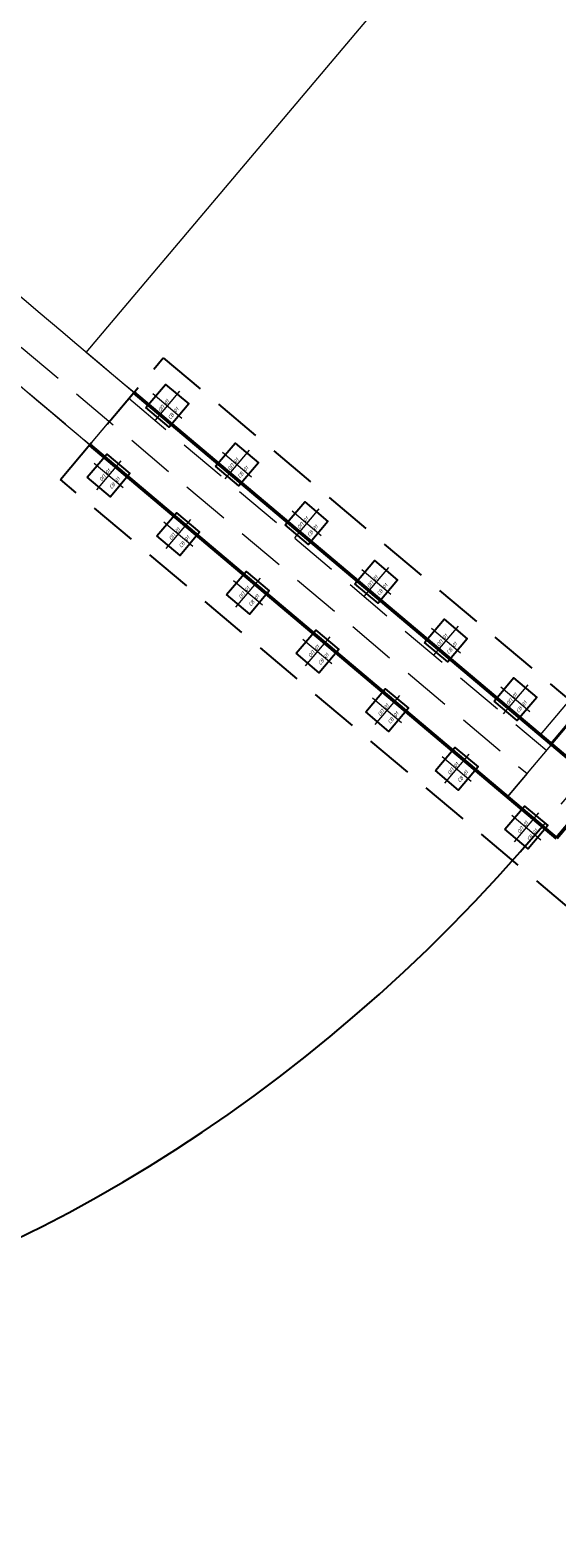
# Model space of a CAD drawing. Header units: metres. Extents: x 1285860 to 1560489, y -721344 to 834863.
# Tile 44 of 256: x 1319166.65 to 1319173.59, y 784461.47 to 784481.34. Entities that reach past the tile are written whole.
import ezdxf
from ezdxf import colors
from ezdxf.entities.mleader import LeaderData, LeaderLine
from ezdxf.enums import TextEntityAlignment as Align
from ezdxf.math import Vec2, Vec3

# ---------------------------------------------------------------- set-up
doc = ezdxf.new("R2010")
doc.units = ezdxf.units.M
doc.header["$LTSCALE"] = 0.2
doc.linetypes.add('DASHDOT2', pattern=[12.7, 6.35, -3.175, 0, -3.175])
doc.linetypes.add('HIDDEN2', pattern=[4.7625, 3.175, -1.5875])
doc.layers.get('0').update_dxf_attribs({"lineweight": 35})
for name, color, linetype in [('!OIS-G-svai', 55, 'Continuous'), ('!OIS-K-punktir', 50, 'HIDDEN2'), ('!OIS-K-text-s0.5', 130, 'Continuous'), ('!OIS-K-zalivka-252', 252, 'Continuous')]:
    doc.layers.add(name, color=color, linetype=linetype)
for name, color, linetype, lineweight in [('!OIS-G-svai-osi', 30, 'DASHDOT2', 18), ('!OIS-K-razm', 10, 'Continuous', 20), ('!OIS-K-s0.5', 50, 'Continuous', 35), ('!OIS-K-s1', 90, 'Continuous', 50)]:
    doc.layers.add(name, color=color, linetype=linetype, lineweight=lineweight)
doc.layers.add('!OIS-K-construct', color=125, linetype='Continuous', plot=False)
doc.styles.add('OIS_Ann', font='simplex.shx', dxfattribs={"width": 0.85, "oblique": 15, "height": 2.5})
doc.styles.add('Simplex', font='simplex.shx', dxfattribs={"width": 0.85, "oblique": 15})

# ---------------------------------------------------------------- blocks, each defined once
blk = doc.blocks.new('*U384')
at = {"layer": '!OIS-G-svai-osi'}
for p, q in [((0, 0.25), (0, -0.25)), ((0.25, 0), (-0.25, 0))]:
    blk.add_line(p, q, dxfattribs=at)
blk.add_lwpolyline([(-0.2, 0.2), (0.2, 0.2), (0.2, -0.2), (-0.2, -0.2)], close=True)
at = {"layer": '!OIS-K-construct', "style": 'OIS_Ann', "oblique": 15, "width": 0.85}
blk.add_text('ОП ', height=0.05, dxfattribs=at).set_placement((0, 0), align=Align.BOTTOM_RIGHT)
blk.add_text('СВ ', height=0.05, dxfattribs=at).set_placement((0, -0.1), align=Align.TOP_RIGHT)
blk.add_attdef('ОП_N', text='', height=0.05, dxfattribs=at).set_placement((0, 0), align=Align.BOTTOM_LEFT)
blk.add_attdef('СВ_N', text='', height=0.05, dxfattribs=at).set_placement((0, -0.1), align=Align.TOP_LEFT)
blk = doc.blocks.new('*U385')
at = {"layer": '!OIS-G-svai-osi'}
for p, q in [((0, 0.25), (0, -0.25)), ((0.25, 0), (-0.25, 0))]:
    blk.add_line(p, q, dxfattribs=at)
blk.add_lwpolyline([(-0.2, 0.2), (0.2, 0.2), (0.2, -0.2), (-0.2, -0.2)], close=True)
at = {"layer": '!OIS-K-construct', "style": 'OIS_Ann', "oblique": 15, "width": 0.85}
blk.add_text('ОП ', height=0.05, dxfattribs=at).set_placement((0, 0), align=Align.BOTTOM_RIGHT)
blk.add_text('СВ ', height=0.05, dxfattribs=at).set_placement((0, -0.1), align=Align.TOP_RIGHT)
blk.add_attdef('ОП_N', text='', height=0.05, dxfattribs=at).set_placement((0, 0), align=Align.BOTTOM_LEFT)
blk.add_attdef('СВ_N', text='', height=0.05, dxfattribs=at).set_placement((0, -0.1), align=Align.TOP_LEFT)
blk = doc.blocks.new('*U391')
at = {"layer": '!OIS-G-svai-osi'}
for p, q in [((0, 0.25), (0, -0.25)), ((0.25, 0), (-0.25, 0))]:
    blk.add_line(p, q, dxfattribs=at)
blk.add_lwpolyline([(-0.2, 0.2), (0.2, 0.2), (0.2, -0.2), (-0.2, -0.2)], close=True)
at = {"layer": '!OIS-K-construct', "style": 'OIS_Ann', "oblique": 15, "width": 0.85}
blk.add_text('ОП ', height=0.05, dxfattribs=at).set_placement((0, 0), align=Align.BOTTOM_RIGHT)
blk.add_text('СВ ', height=0.05, dxfattribs=at).set_placement((0, -0.1), align=Align.TOP_RIGHT)
blk.add_attdef('ОП_N', text='', height=0.05, dxfattribs=at).set_placement((0, 0), align=Align.BOTTOM_LEFT)
blk.add_attdef('СВ_N', text='', height=0.05, dxfattribs=at).set_placement((0, -0.1), align=Align.TOP_LEFT)
blk = doc.blocks.new('*U386')
at = {"layer": '!OIS-G-svai-osi'}
for p, q in [((0, 0.25), (0, -0.25)), ((0.25, 0), (-0.25, 0))]:
    blk.add_line(p, q, dxfattribs=at)
blk.add_lwpolyline([(-0.2, 0.2), (0.2, 0.2), (0.2, -0.2), (-0.2, -0.2)], close=True)
at = {"layer": '!OIS-K-construct', "style": 'OIS_Ann', "oblique": 15, "width": 0.85}
blk.add_text('ОП ', height=0.05, dxfattribs=at).set_placement((0, 0), align=Align.BOTTOM_RIGHT)
blk.add_text('СВ ', height=0.05, dxfattribs=at).set_placement((0, -0.1), align=Align.TOP_RIGHT)
blk.add_attdef('ОП_N', text='', height=0.05, dxfattribs=at).set_placement((0, 0), align=Align.BOTTOM_LEFT)
blk.add_attdef('СВ_N', text='', height=0.05, dxfattribs=at).set_placement((0, -0.1), align=Align.TOP_LEFT)
blk = doc.blocks.new('*U417')
at = {"layer": '!OIS-G-svai-osi'}
for p, q in [((0, 0.25), (0, -0.25)), ((0.25, 0), (-0.25, 0))]:
    blk.add_line(p, q, dxfattribs=at)
blk.add_lwpolyline([(-0.2, 0.2), (0.2, 0.2), (0.2, -0.2), (-0.2, -0.2)], close=True)
at = {"layer": '!OIS-K-construct', "style": 'OIS_Ann', "oblique": 15, "width": 0.85}
blk.add_text('ОП ', height=0.05, dxfattribs=at).set_placement((0, 0), align=Align.BOTTOM_RIGHT)
blk.add_text('СВ ', height=0.05, dxfattribs=at).set_placement((0, -0.1), align=Align.TOP_RIGHT)
blk.add_attdef('ОП_N', text='', height=0.05, dxfattribs=at).set_placement((0, 0), align=Align.BOTTOM_LEFT)
blk.add_attdef('СВ_N', text='', height=0.05, dxfattribs=at).set_placement((0, -0.1), align=Align.TOP_LEFT)
blk = doc.blocks.new('*U418')
at = {"layer": '!OIS-G-svai-osi'}
for p, q in [((0, 0.25), (0, -0.25)), ((0.25, 0), (-0.25, 0))]:
    blk.add_line(p, q, dxfattribs=at)
blk.add_lwpolyline([(-0.2, 0.2), (0.2, 0.2), (0.2, -0.2), (-0.2, -0.2)], close=True)
at = {"layer": '!OIS-K-construct', "style": 'OIS_Ann', "oblique": 15, "width": 0.85}
blk.add_text('ОП ', height=0.05, dxfattribs=at).set_placement((0, 0), align=Align.BOTTOM_RIGHT)
blk.add_text('СВ ', height=0.05, dxfattribs=at).set_placement((0, -0.1), align=Align.TOP_RIGHT)
blk.add_attdef('ОП_N', text='', height=0.05, dxfattribs=at).set_placement((0, 0), align=Align.BOTTOM_LEFT)
blk.add_attdef('СВ_N', text='', height=0.05, dxfattribs=at).set_placement((0, -0.1), align=Align.TOP_LEFT)
blk = doc.blocks.new('*U413')
at = {"layer": '!OIS-G-svai-osi'}
for p, q in [((0, 0.25), (0, -0.25)), ((0.25, 0), (-0.25, 0))]:
    blk.add_line(p, q, dxfattribs=at)
blk.add_lwpolyline([(-0.2, 0.2), (0.2, 0.2), (0.2, -0.2), (-0.2, -0.2)], close=True)
at = {"layer": '!OIS-K-construct', "style": 'OIS_Ann', "oblique": 15, "width": 0.85}
blk.add_text('ОП ', height=0.05, dxfattribs=at).set_placement((0, 0), align=Align.BOTTOM_RIGHT)
blk.add_text('СВ ', height=0.05, dxfattribs=at).set_placement((0, -0.1), align=Align.TOP_RIGHT)
blk.add_attdef('ОП_N', text='', height=0.05, dxfattribs=at).set_placement((0, 0), align=Align.BOTTOM_LEFT)
blk.add_attdef('СВ_N', text='', height=0.05, dxfattribs=at).set_placement((0, -0.1), align=Align.TOP_LEFT)
blk = doc.blocks.new('*U414')
at = {"layer": '!OIS-G-svai-osi'}
for p, q in [((0, 0.25), (0, -0.25)), ((0.25, 0), (-0.25, 0))]:
    blk.add_line(p, q, dxfattribs=at)
blk.add_lwpolyline([(-0.2, 0.2), (0.2, 0.2), (0.2, -0.2), (-0.2, -0.2)], close=True)
at = {"layer": '!OIS-K-construct', "style": 'OIS_Ann', "oblique": 15, "width": 0.85}
blk.add_text('ОП ', height=0.05, dxfattribs=at).set_placement((0, 0), align=Align.BOTTOM_RIGHT)
blk.add_text('СВ ', height=0.05, dxfattribs=at).set_placement((0, -0.1), align=Align.TOP_RIGHT)
blk.add_attdef('ОП_N', text='', height=0.05, dxfattribs=at).set_placement((0, 0), align=Align.BOTTOM_LEFT)
blk.add_attdef('СВ_N', text='', height=0.05, dxfattribs=at).set_placement((0, -0.1), align=Align.TOP_LEFT)
blk = doc.blocks.new('*U415')
at = {"layer": '!OIS-G-svai-osi'}
for p, q in [((0, 0.25), (0, -0.25)), ((0.25, 0), (-0.25, 0))]:
    blk.add_line(p, q, dxfattribs=at)
blk.add_lwpolyline([(-0.2, 0.2), (0.2, 0.2), (0.2, -0.2), (-0.2, -0.2)], close=True)
at = {"layer": '!OIS-K-construct', "style": 'OIS_Ann', "oblique": 15, "width": 0.85}
blk.add_text('ОП ', height=0.05, dxfattribs=at).set_placement((0, 0), align=Align.BOTTOM_RIGHT)
blk.add_text('СВ ', height=0.05, dxfattribs=at).set_placement((0, -0.1), align=Align.TOP_RIGHT)
blk.add_attdef('ОП_N', text='', height=0.05, dxfattribs=at).set_placement((0, 0), align=Align.BOTTOM_LEFT)
blk.add_attdef('СВ_N', text='', height=0.05, dxfattribs=at).set_placement((0, -0.1), align=Align.TOP_LEFT)
blk = doc.blocks.new('*U425')
at = {"layer": '!OIS-G-svai-osi'}
for p, q in [((0, 0.25), (0, -0.25)), ((0.25, 0), (-0.25, 0))]:
    blk.add_line(p, q, dxfattribs=at)
blk.add_lwpolyline([(-0.2, 0.2), (0.2, 0.2), (0.2, -0.2), (-0.2, -0.2)], close=True)
at = {"layer": '!OIS-K-construct', "style": 'OIS_Ann', "oblique": 15, "width": 0.85}
blk.add_text('ОП ', height=0.05, dxfattribs=at).set_placement((0, 0), align=Align.BOTTOM_RIGHT)
blk.add_text('СВ ', height=0.05, dxfattribs=at).set_placement((0, -0.1), align=Align.TOP_RIGHT)
blk.add_attdef('ОП_N', text='', height=0.05, dxfattribs=at).set_placement((0, 0), align=Align.BOTTOM_LEFT)
blk.add_attdef('СВ_N', text='', height=0.05, dxfattribs=at).set_placement((0, -0.1), align=Align.TOP_LEFT)
blk = doc.blocks.new('*U426')
at = {"layer": '!OIS-G-svai-osi'}
for p, q in [((0, 0.25), (0, -0.25)), ((0.25, 0), (-0.25, 0))]:
    blk.add_line(p, q, dxfattribs=at)
blk.add_lwpolyline([(-0.2, 0.2), (0.2, 0.2), (0.2, -0.2), (-0.2, -0.2)], close=True)
at = {"layer": '!OIS-K-construct', "style": 'OIS_Ann', "oblique": 15, "width": 0.85}
blk.add_text('ОП ', height=0.05, dxfattribs=at).set_placement((0, 0), align=Align.BOTTOM_RIGHT)
blk.add_text('СВ ', height=0.05, dxfattribs=at).set_placement((0, -0.1), align=Align.TOP_RIGHT)
blk.add_attdef('ОП_N', text='', height=0.05, dxfattribs=at).set_placement((0, 0), align=Align.BOTTOM_LEFT)
blk.add_attdef('СВ_N', text='', height=0.05, dxfattribs=at).set_placement((0, -0.1), align=Align.TOP_LEFT)
blk = doc.blocks.new('*U422')
at = {"layer": '!OIS-G-svai-osi'}
for p, q in [((0, 0.25), (0, -0.25)), ((0.25, 0), (-0.25, 0))]:
    blk.add_line(p, q, dxfattribs=at)
blk.add_lwpolyline([(-0.2, 0.2), (0.2, 0.2), (0.2, -0.2), (-0.2, -0.2)], close=True)
at = {"layer": '!OIS-K-construct', "style": 'OIS_Ann', "oblique": 15, "width": 0.85}
blk.add_text('ОП ', height=0.05, dxfattribs=at).set_placement((0, 0), align=Align.BOTTOM_RIGHT)
blk.add_text('СВ ', height=0.05, dxfattribs=at).set_placement((0, -0.1), align=Align.TOP_RIGHT)
blk.add_attdef('ОП_N', text='', height=0.05, dxfattribs=at).set_placement((0, 0), align=Align.BOTTOM_LEFT)
blk.add_attdef('СВ_N', text='', height=0.05, dxfattribs=at).set_placement((0, -0.1), align=Align.TOP_LEFT)
blk = doc.blocks.new('*U423')
at = {"layer": '!OIS-G-svai-osi'}
for p, q in [((0, 0.25), (0, -0.25)), ((0.25, 0), (-0.25, 0))]:
    blk.add_line(p, q, dxfattribs=at)
blk.add_lwpolyline([(-0.2, 0.2), (0.2, 0.2), (0.2, -0.2), (-0.2, -0.2)], close=True)
at = {"layer": '!OIS-K-construct', "style": 'OIS_Ann', "oblique": 15, "width": 0.85}
blk.add_text('ОП ', height=0.05, dxfattribs=at).set_placement((0, 0), align=Align.BOTTOM_RIGHT)
blk.add_text('СВ ', height=0.05, dxfattribs=at).set_placement((0, -0.1), align=Align.TOP_RIGHT)
blk.add_attdef('ОП_N', text='', height=0.05, dxfattribs=at).set_placement((0, 0), align=Align.BOTTOM_LEFT)
blk.add_attdef('СВ_N', text='', height=0.05, dxfattribs=at).set_placement((0, -0.1), align=Align.TOP_LEFT)
blk = doc.blocks.new('26prs')
at = {"layer": '!OIS-K-punktir'}
blk.add_lwpolyline([(-8.375, 9), (-6.275, 9), (-6.275, 1.8), (6.025, 1.8), (6.025, 9), (8.125, 9), (8.125, -2.7), (-8.375, -2.7)], close=True, dxfattribs=at)
at = {"layer": '!OIS-K-razm'}
blk.add_lwpolyline([(6.625, 1.82), (-6.875, 1.82), (-6.875, 9.82), (6.625, 9.82)], close=True, dxfattribs=at)
at = {"layer": '!OIS-K-razm', "color": 90}
for points in [[(-7.775, 9), (-6.875, 9)], [(6.625, 1.8), (6.625, 2), (-6.875, 2), (-6.875, 1.8)], [(-7.775, 1.8), (7.525, 1.8)]]:
    blk.add_lwpolyline(points, dxfattribs=at)
at = {"layer": '!OIS-K-s0.5', "color": 10, "linetype": 'HIDDEN2', "lineweight": 0}
for points in [[(-6.975, 9), (-6.975, 1.8)], [(7.525, 1.2), (-7.775, 1.2)]]:
    blk.add_lwpolyline(points, dxfattribs=at)
at = {"layer": '!OIS-K-s1'}
for points in [[(-7.775, 9), (-7.775, 0.955)], [(-6.875, 9), (-6.875, 0.955)], [(-7.775, 0.955), (7.525, 0.955)]]:
    blk.add_lwpolyline(points, dxfattribs=at)
at = {"layer": '!OIS-G-svai'}
for name, p in [('*U384', (-7.925, 8.55)), ('*U385', (-6.725, 8.55)), ('*U391', (-7.925, 7.35)), ('*U386', (-6.725, 7.35)), ('*U415', (-7.925, 6.15)), ('*U423', (-6.725, 6.15)), ('*U414', (-7.925, 4.95)), ('*U422', (-6.725, 4.95)), ('*U413', (-7.925, 3.75)), ('*U426', (-6.725, 3.75)), ('*U418', (-7.925, 2.55)), ('*U425', (-6.725, 2.55)), ('*U417', (-7.925, 1.35))]:
    blk.add_blockref(name, p, dxfattribs=at).add_auto_attribs({'ОП_N': '01', 'СВ_N': '01'})

msp = doc.modelspace()

# ---------------------------------------------------------------- linework, layer by layer
at = {"layer": '!OIS-K-razm', "color": 90}
msp.add_open_spline([(1319173.5211, 784471.9246), (1319170.0856, 784474.8222), (1319166.6501, 784477.7198), (1319163.2147, 784480.6174)], degree=3, dxfattribs=at)
msp.add_open_spline([(1319162.6344, 784479.9294), (1319162.7776, 784479.8087), (1319164.8782, 784478.0369), (1319168.3137, 784475.1393), (1319171.606, 784472.3625), (1319172.9409, 784471.2366)], degree=3, knots=[0.0100001, 0.0100001, 0.0100001, 0.0100001, 0.57196, 8.2540692, 13.4930481, 13.4930481, 13.4930481, 13.4930481], dxfattribs=at)
at = {"layer": '!OIS-K-s0.5', "color": 10, "linetype": 'HIDDEN2', "lineweight": 0}
msp.add_lwpolyline([(1319172.9409, 784471.2366), (1319162.6344, 784479.9294), (1319162.8923, 784480.2352), (1319173.1988, 784471.5423)], close=True, dxfattribs=at)
at = {"layer": '!OIS-K-zalivka-252'}
msp.add_ellipse((1319163.0712, 784479.561), major_axis=(-11.2454, -13.2701), ratio=0.7767871, start_param=0.0028887, end_param=1.572673, dxfattribs=at)

# ---------------------------------------------------------------- block references
at = {"layer": '!OIS-K-razm', "rotation": 49.85459573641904}
msp.add_blockref('26prs', (1319179.3296, 784476.0194), dxfattribs=at)

# ---------------------------------------------------------------- leaders
at = {"layer": '!OIS-K-text-s0.5'}
ml = msp.add_multileader_mtext('Standard', dxfattribs=at)
ml.set_content('Граница работ по дорожной одежде', color=256, style='Simplex')
ml.set_leader_properties(color=10)
ml.build(insert=Vec2(0, 0))
ml.multileader.update_dxf_attribs({"text_left_attachment_type": 6, "text_right_attachment_type": 6, "dogleg_length": 2, "arrow_head_size": 1.25, "scale": 0.5})
ctx = ml.context
ctx.base_point, ctx.scale, ctx.char_height, ctx.arrow_head_size, ctx.landing_gap_size, ctx.plane_origin = Vec3(1319153.0994, 784488.9848), 0.5, 1.5, 1.25, 0, Vec3(1319172.1926, 784496.5416)
ctx.left_attachment, ctx.right_attachment, ctx.text_align_type = 6, 6, 2
notes = []
notes.append((ctx, [(1, (1, 1, 0), (1319169.278, 784488.9848), (-1, 0), 1, [(0, [(1319171.8231, 784482.3506)], 0, [])])]))
ctx.mtext.insert, ctx.mtext.width, ctx.mtext.alignment, ctx.mtext.line_spacing_style, ctx.mtext.flow_direction = Vec3(1319168.278, 784490.9848), 16.580001, 3, 2, 5
for ctx, leaders in notes:
    for number, flags, end, landing, length, lines in leaders:
        leader = LeaderData()
        leader.index, (leader.has_last_leader_line, leader.has_dogleg_vector, leader.attachment_direction) = number, flags
        leader.last_leader_point, leader.dogleg_vector, leader.dogleg_length = Vec3(end), Vec3(landing), length
        for number, points, colour, breaks in lines:
            line = LeaderLine()
            line.index, line.vertices, line.color, line.breaks = number, Vec3.list(points), colors.encode_raw_color(colour), breaks
            leader.lines.append(line)
        ctx.leaders.append(leader)

doc.saveas('drawing.dxf')
